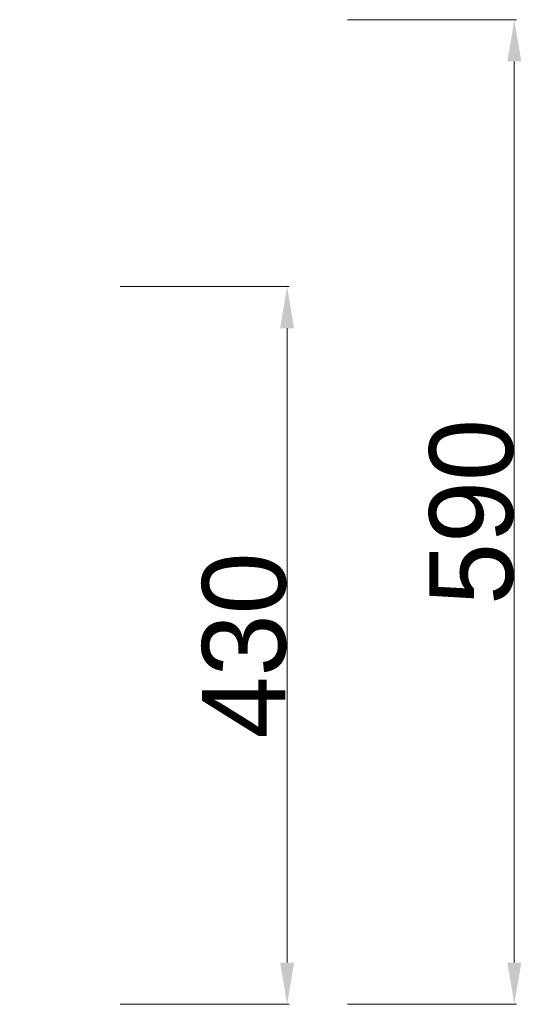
# Model space of a CAD drawing. Header units: millimetres. Extents: x 3357 to 5618, y -3453 to -1529.
# Tile 8 of 11: x 4300 to 4603, y -2488 to -1898. Entities that reach past the tile are written whole.
import ezdxf

# ---------------------------------------------------------------- set-up
doc = ezdxf.new("R2010")
doc.units = ezdxf.units.MM
doc.dimstyles.new('Annotative', dxfattribs={"dimscale": 0, "dimtxt": 50, "dimasz": 25, "dimexe": 1.25, "dimexo": 100, "dimtad": 1, "dimdec": 0, "dimtxsty": 'Standard', "dimcen": 2.5, "dimclrd": 3, "dimclre": 3, "dimclrt": 1, "dimadec": 0, "dimazin": 0, "dimtfac": 1, "dimtdec": 0, "dimtmove": 0, "dimatfit": 3, "dimfxl": 100, "dimfxlon": 1, "dimlwd": 9, "dimlwe": 9, "dimarcsym": 0})

# ---------------------------------------------------------------- blocks, each defined once
blk = doc.blocks.new('*D51')
at = {"color": 3, "lineweight": 9, "transparency": 16777216}
for p, q in [((4360.04, -2057.57), (4461.29, -2057.57)), ((4460.04, -2082.57), (4460.04, -2463.01)), ((4360.04, -2488.01), (4461.29, -2488.01))]:
    blk.add_line(p, q, dxfattribs=at)
at = {"color": 3, "transparency": 16777216}
for points in [[(4455.87, -2082.57), (4464.21, -2082.57), (4460.04, -2057.57)], [(4455.87, -2463.01), (4464.21, -2463.01), (4460.04, -2488.01)]]:
    blk.add_solid(points, dxfattribs=at)
at = {"layer": 'Defpoints', "color": 0, "transparency": 16777216}
for p in [(3942.49, -2057.57), (4243.28, -2488.01), (4460.04, -2488.01)]:
    blk.add_point(p, dxfattribs=at)
at = {"color": 1, "transparency": 16777216, "insert": (4434.41, -2272.79), "char_height": 50, "attachment_point": 5, "rotation": 90}
blk.add_mtext('430', dxfattribs=at)
blk = doc.blocks.new('*D53')
at = {"color": 3, "lineweight": 9, "transparency": 16777216}
for p, q in [((4496.22, -1897.57), (4597.47, -1897.57)), ((4596.22, -1922.57), (4596.22, -2463.01)), ((4496.22, -2488.01), (4597.47, -2488.01))]:
    blk.add_line(p, q, dxfattribs=at)
at = {"color": 3, "transparency": 16777216}
for points in [[(4592.06, -1922.57), (4600.39, -1922.57), (4596.22, -1897.57)], [(4592.06, -2463.01), (4600.39, -2463.01), (4596.22, -2488.01)]]:
    blk.add_solid(points, dxfattribs=at)
at = {"layer": 'Defpoints', "color": 0, "transparency": 16777216}
for p in [(4275.55, -1897.57), (4243.28, -2488.01), (4596.22, -2488.01)]:
    blk.add_point(p, dxfattribs=at)
at = {"color": 1, "transparency": 16777216, "insert": (4570.6, -2192.79), "char_height": 50, "attachment_point": 5, "rotation": 90}
blk.add_mtext('590', dxfattribs=at)

msp = doc.modelspace()

# ---------------------------------------------------------------- dimensions: what is measured, and where the dimension line sits
for base, p1, picture, middle in [((4596.22, -2488.01), (4275.55, -1897.57), '*D53', (4570.6, -2192.79)), ((4460.04, -2488.01), (3942.49, -2057.57), '*D51', (4434.41, -2272.79))]:
    dim = msp.add_linear_dim(base=base, p1=p1, p2=(4243.28, -2488.01), angle=90, dimstyle='Annotative')
    dim.commit()
    dim.dimension.update_dxf_attribs({"geometry": picture, "text_midpoint": middle})

doc.saveas('drawing.dxf')
